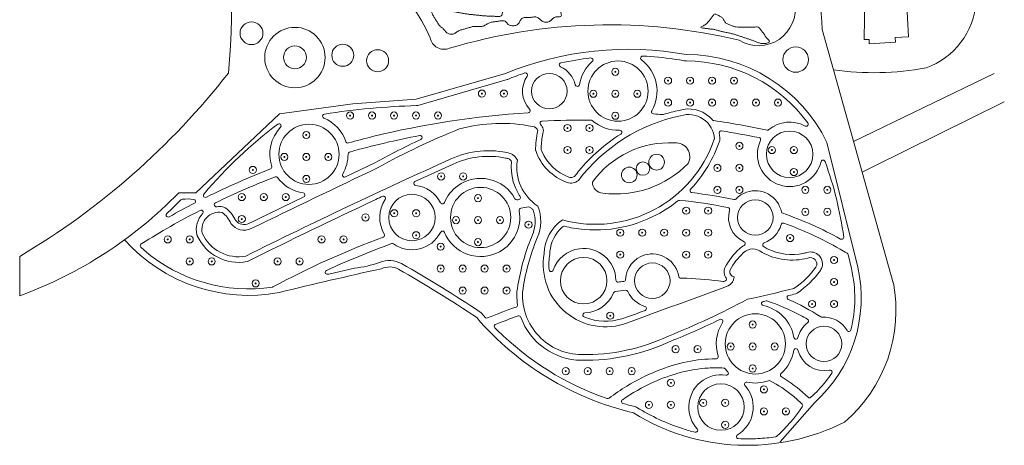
# Model space of a CAD drawing. Header units: inches. Extents: x 36 to 71.8, y 17.4 to 61.8.
# Tile 1 of 6: x 36 to 71.8, y 17.4 to 32.9. Entities that reach past the tile are written whole.
import ezdxf

# ---------------------------------------------------------------- set-up
doc = ezdxf.new("R2010")
doc.units = ezdxf.units.IN
doc.header["$MEASUREMENT"] = 0
for name, color, linetype, lineweight in [('00_SOURCE_FROZEN', 7, 'Continuous', 18), ('11_EXISTING_TRIMMED', 7, 'Continuous', 13), ('20_NEW_PLANTING', 7, 'Continuous', 13), ('21_NEW_WATER', 7, 'Continuous', 13), ('40_PLANTS', 7, 'Continuous', 13)]:
    doc.layers.add(name, color=color, linetype=linetype, lineweight=lineweight)

# ---------------------------------------------------------------- blocks, each defined once
blk = doc.blocks.new('TREE')
for radius in [1, 0.13]:
    blk.add_circle((0, 0), radius)

msp = doc.modelspace()

# ---------------------------------------------------------------- linework, layer by layer
at = {"layer": '00_SOURCE_FROZEN'}
for p, q in [((71.815, 29.914), (67.049, 27.551)), ((67.049, 27.551), (66.641, 27.348)), ((35.969, 24.283), (35.969, 22.849))]:
    msp.add_line(p, q, dxfattribs=at)
for points in [[(60.29, 39.74, -0.089338), (62.813, 42.944, -0.322066), (66.051, 42.944, -0.030946), (69.111, 38.833, -0.044664), (70.78, 33.554, -0.301674), (68.967, 31.144, -0.082145), (65.591, 31.078)], [(60.29, 39.74, -0.300089), (65.18, 32.538)], [(59.998, 35.322), (60.235, 35.059), (61.831, 36.816), (61.933, 37.418, -0.214593), (63.522, 35.602, 0.212382), (64.188, 33.517, -0.642649), (62.166, 32.15, 0.132984), (51.615, 31.858, -0.471407), (50.913, 32.245)], [(53.65, 30.945, -0.14301), (60.243, 31.63, -0.286424), (65.36, 28.431), (66.481, 23.89, -0.272091), (64.9, 18.954), (63.661, 17.533)], [(53.65, 30.945), (50.4, 30.004), (48.095, 29.84), (45.427, 29.473), (42.376, 26.597), (41.758, 26.597, -0.11284), (35.969, 22.849)]]:
    msp.add_lwpolyline(points, format="xyb", dxfattribs=at)
msp.add_lwpolyline([(67.244, 33.6), (68.254, 33.648), (68.327, 32.28), (67.845, 32.255), (67.855, 32.076), (66.9, 32.025), (66.892, 32.184), (66.717, 32.175), (66.739, 33.739), (67.237, 33.732)], close=True, dxfattribs=at)
for points in [[(65.18, 32.538), (65.591, 31.078)], [(65.591, 31.078), (67.775, 23.323)], [(71.442, 30.938), (66.326, 28.468)]]:
    msp.add_lwpolyline(points, dxfattribs=at)
for centre, radius in [((45.989, 31.521), 1.1), ((64.22, 31.448), 0.463)]:
    msp.add_circle(centre, radius, dxfattribs=at)
for centre, radius, start, end in [((22.064, 33.195), 21.619, 354.0583, 36.0319), ((44.996, 29.643), 6.464, 23.734, 72.5429), ((22.02, 47.825), 27.364, 300.648, 321.9453), ((61.326, 23.239), 6.299, 101.9221, 142.7651), ((60.32, 28.509), 0.94, 2.6804, 108.2704), ((53.497, 23.388), 5.738, 78.4336, 105.3274), ((61.087, 5.881), 24.775, 111.5675, 119.1558), ((54.636, 28.811), 0.198, 12.5502, 86.9654), ((57.636, 28.193), 2.883, 166.7441, 181.1423), ((56.93, 30.022), 4.57, 254.7119, 341.2557), ((59.616, 24.969), 3.449, 86.7319, 144.13), ((59.861, 27.908), 0.507, 331.6282, 95.5732), ((53.039, 24.842), 3.288, 75.9901, 114.6994), ((53.631, 27.576), 0.5, 24.1752, 65.8722), ((56.533, 28.747), 1.881, 198.985, 250.3904), ((139.358, -167.061), 213.711, 114.22576, 116.44002), ((55.766, 27.53), 1.697, 171.4885, 236.4198), ((57.675, 30.235), 3.678, 262.6331, 315.7148), ((388.255, -684.338), 788.556, 115.480389, 115.852569), ((56.041, 27.372), 0.42, 250.5917, 310.0507), ((57.223, 26.989), 0.402, 179.8782, 267.1812), ((43.234, 25.263), 0.631, 80.6045, 192.4444), ((42.765, 25.104), 0.969, 23.0697, 53.7791), ((53.471, 25.556), 1.467, 336.0217, 22.4391), ((44.141, 25.843), 0.604, 216.6236, 295.44), ((56.616, 24.343), 1.552, 125.0182, 178.449), ((43.933, 25.71), 1.439, 203.904, 280.7134), ((44.305, 28.93), 6.063, 221.8309, 280.5797), ((62.324, 21.863), 8.126, 157.5957, 172.1087), ((57.297, 23.989), 2.267, 169.9426, 290.5995), ((63.939, 22.622), 2.417, 132.2795, 150.8072), ((62.666, 24.057), 0.499, 48.398, 134.9542), ((64.093, 26.434), 2.284, 241.3371, 284.4245), ((64.757, 24.011), 0.232, 329.8576, 114.297), ((83.889, -134.15), 161.762, 102.40484, 103.75801), ((49.433, 23.211), 0.689, 61.2688, 115.2094), ((27.349, -15.654), 45.391, 56.1832, 60.407), ((62.017, 23.732), 0.199, 159.7189, 259.5696), ((62.493, 25.649), 3.026, 303.2513, 324.5583), ((61.576, 23.572), 0.407, 298.1254, 354.8785), ((62.535, 22.313), 5.337, 310.4718, 10.9016), ((56.447, 22.882), 2.174, 177.465, 269.3394), ((-1020.176, 2968.529), 3137.752, 290.099053, 290.170489), ((49.833, 80.523), 59.164, 282.32918, 284.00614), ((47.99, 50.05), 30.924, 292.0248, 297.912), ((60.808, 29.117), 10.819, 220.7372, 256.6678), ((56.543, 27.898), 7.19, 269.0356, 295.0414), ((62.456, 25.263), 7.854, 238.1666, 296.8153)]:
    msp.add_arc(centre, radius, start, end, dxfattribs=at)
at = {"layer": '11_EXISTING_TRIMMED'}
for points, knots in [([(49.481, 34.963), (49.461, 35.001), (49.448, 35.044), (49.454, 35.085), (49.46, 35.125), (49.485, 35.162), (49.516, 35.188), (49.548, 35.215), (49.586, 35.232), (49.616, 35.263), (49.646, 35.294), (49.669, 35.339), (49.699, 35.366), (49.729, 35.392), (49.767, 35.399), (49.805, 35.388), (49.844, 35.377), (49.884, 35.349), (49.923, 35.322), (49.962, 35.295), (50, 35.27), (50.04, 35.251), (50.079, 35.232), (50.12, 35.22), (50.157, 35.234), (50.195, 35.248), (50.228, 35.288), (50.26, 35.294), (50.292, 35.299), (50.323, 35.27), (50.353, 35.237), (50.383, 35.204), (50.413, 35.167), (50.441, 35.131), (50.47, 35.095), (50.497, 35.062), (50.523, 35.027), (50.55, 34.991), (50.577, 34.955), (50.602, 34.918), (50.627, 34.881), (50.65, 34.843), (50.673, 34.805), (50.697, 34.767), (50.72, 34.729), (50.741, 34.69), (50.763, 34.651), (50.782, 34.61), (50.802, 34.57), (50.821, 34.53), (50.841, 34.49), (50.858, 34.449), (50.876, 34.408), (50.891, 34.366), (50.907, 34.325), (50.923, 34.283), (50.938, 34.241), (50.952, 34.199), (50.965, 34.156), (50.977, 34.113), (50.988, 34.07), (51, 34.027), (51.011, 33.984), (51.021, 33.94), (51.03, 33.897), (51.038, 33.853), (51.045, 33.809), (51.052, 33.764), (51.059, 33.72), (51.065, 33.676), (51.071, 33.633), (51.076, 33.59), (51.076, 33.543), (51.077, 33.497), (51.073, 33.447), (51.086, 33.409), (51.099, 33.37), (51.128, 33.343), (51.167, 33.326), (51.206, 33.31), (51.254, 33.305), (51.3, 33.297), (51.345, 33.288), (51.387, 33.277), (51.43, 33.266), (51.472, 33.255), (51.516, 33.245), (51.56, 33.235), (51.603, 33.225), (51.647, 33.214), (51.69, 33.205), (51.734, 33.196), (51.778, 33.188), (51.822, 33.181), (51.866, 33.173), (51.91, 33.166), (51.954, 33.158), (51.998, 33.151), (52.042, 33.143), (52.086, 33.136), (52.13, 33.128), (52.173, 33.12), (52.217, 33.113), (52.261, 33.106), (52.306, 33.1), (52.35, 33.094), (52.394, 33.089), (52.439, 33.085), (52.483, 33.08), (52.527, 33.076), (52.572, 33.071), (52.616, 33.066), (52.66, 33.061), (52.705, 33.057), (52.749, 33.052), (52.794, 33.047), (52.838, 33.042), (52.882, 33.039), (52.927, 33.036), (52.971, 33.034), (53.016, 33.032), (53.061, 33.03), (53.106, 33.028), (53.15, 33.027), (53.194, 33.025), (53.237, 33.025), (53.283, 33.021), (53.328, 33.017), (53.376, 33.01), (53.42, 33.012), (53.463, 33.015), (53.502, 33.028), (53.521, 33.061), (53.54, 33.093), (53.539, 33.144), (53.543, 33.191), (53.546, 33.237), (53.554, 33.278), (53.56, 33.322), (53.565, 33.367), (53.569, 33.414), (53.59, 33.444), (53.61, 33.473), (53.646, 33.484), (53.689, 33.486), (53.731, 33.489), (53.78, 33.484), (53.825, 33.483), (53.871, 33.481), (53.915, 33.483), (53.959, 33.483), (54.003, 33.484), (54.048, 33.484), (54.093, 33.483), (54.137, 33.483), (54.182, 33.483), (54.226, 33.483), (54.271, 33.483), (54.316, 33.483), (54.36, 33.483), (54.405, 33.483), (54.449, 33.483), (54.494, 33.483), (54.539, 33.483), (54.583, 33.483), (54.628, 33.483), (54.673, 33.483), (54.717, 33.483), (54.762, 33.483), (54.806, 33.483), (54.851, 33.483), (54.896, 33.483), (54.94, 33.483), (54.985, 33.483), (55.029, 33.483), (55.074, 33.483), (55.119, 33.483), (55.163, 33.483), (55.208, 33.483), (55.253, 33.484), (55.297, 33.483), (55.341, 33.483), (55.385, 33.481), (55.431, 33.484), (55.478, 33.487), (55.528, 33.493), (55.562, 33.48), (55.596, 33.467), (55.615, 33.434), (55.626, 33.394), (55.637, 33.354), (55.64, 33.306), (55.648, 33.26), (55.657, 33.214), (55.67, 33.169), (55.68, 33.126), (55.69, 33.082), (55.696, 33.04), (55.675, 33.021), (55.653, 33.002), (55.605, 33.007), (55.559, 33.005), (55.513, 33.004), (55.469, 32.996), (55.433, 32.976), (55.396, 32.956), (55.365, 32.924), (55.332, 32.894), (55.299, 32.865), (55.263, 32.838), (55.226, 32.823), (55.188, 32.808), (55.148, 32.805), (55.107, 32.81), (55.066, 32.814), (55.023, 32.826), (54.988, 32.847), (54.953, 32.868), (54.926, 32.898), (54.895, 32.926), (54.864, 32.955), (54.829, 32.982), (54.79, 32.993), (54.752, 33.005), (54.71, 33), (54.668, 32.994), (54.626, 32.989), (54.584, 32.981), (54.54, 32.98), (54.496, 32.978), (54.451, 32.982), (54.406, 32.981), (54.361, 32.98), (54.316, 32.974), (54.279, 32.956), (54.242, 32.938), (54.213, 32.908), (54.191, 32.871), (54.17, 32.834), (54.156, 32.79), (54.131, 32.757), (54.106, 32.724), (54.069, 32.703), (54.028, 32.691), (53.986, 32.68), (53.94, 32.678), (53.896, 32.681), (53.852, 32.683), (53.81, 32.689), (53.777, 32.711), (53.744, 32.733), (53.721, 32.772), (53.69, 32.802), (53.659, 32.832), (53.621, 32.854), (53.581, 32.861), (53.541, 32.868), (53.499, 32.861), (53.456, 32.854), (53.414, 32.847), (53.371, 32.84), (53.329, 32.834), (53.286, 32.829), (53.243, 32.823), (53.201, 32.817), (53.158, 32.811), (53.115, 32.805), (53.076, 32.79), (53.037, 32.775), (53.001, 32.752), (52.964, 32.729), (52.928, 32.706), (52.89, 32.684), (52.852, 32.669), (52.813, 32.654), (52.774, 32.647), (52.736, 32.646), (52.698, 32.644), (52.66, 32.648), (52.619, 32.652), (52.577, 32.656), (52.531, 32.66), (52.488, 32.654), (52.446, 32.649), (52.405, 32.634), (52.365, 32.621), (52.325, 32.608), (52.284, 32.597), (52.244, 32.586), (52.203, 32.574), (52.163, 32.562), (52.122, 32.551), (52.081, 32.54), (52.04, 32.529), (52, 32.515), (51.961, 32.5), (51.923, 32.48), (51.887, 32.456), (51.851, 32.432), (51.815, 32.404), (51.778, 32.388), (51.74, 32.371), (51.699, 32.366), (51.657, 32.37), (51.615, 32.374), (51.573, 32.386), (51.539, 32.408), (51.505, 32.43), (51.479, 32.461), (51.453, 32.494), (51.427, 32.527), (51.401, 32.562), (51.369, 32.589), (51.338, 32.616), (51.3, 32.635), (51.271, 32.663), (51.241, 32.692), (51.22, 32.73), (51.197, 32.767), (51.175, 32.804), (51.151, 32.839), (51.128, 32.875), (51.105, 32.911), (51.082, 32.948), (51.061, 32.984), (51.039, 33.021), (51.018, 33.058), (51.001, 33.097), (50.984, 33.135), (50.971, 33.176), (50.954, 33.215), (50.937, 33.254), (50.916, 33.293), (50.887, 33.324), (50.858, 33.355), (50.822, 33.38), (50.796, 33.411), (50.769, 33.443), (50.752, 33.481), (50.733, 33.519), (50.714, 33.557), (50.693, 33.595), (50.669, 33.63), (50.644, 33.666), (50.616, 33.699), (50.593, 33.735), (50.569, 33.771), (50.551, 33.809), (50.529, 33.846), (50.507, 33.883), (50.483, 33.918), (50.455, 33.951), (50.427, 33.985), (50.396, 34.017), (50.363, 34.048), (50.331, 34.079), (50.298, 34.11), (50.265, 34.136), (50.232, 34.162), (50.199, 34.184), (50.171, 34.213), (50.144, 34.242), (50.122, 34.279), (50.096, 34.314), (50.07, 34.348), (50.041, 34.38), (50.018, 34.417), (49.995, 34.453), (49.978, 34.494), (49.952, 34.527), (49.927, 34.559), (49.892, 34.582), (49.858, 34.607), (49.823, 34.632), (49.788, 34.658), (49.754, 34.685), (49.72, 34.713), (49.686, 34.74), (49.653, 34.769), (49.621, 34.798), (49.59, 34.829), (49.56, 34.86), (49.53, 34.892), (49.502, 34.925), (49.481, 34.963)], [0, 0, 0, 0, 0.007812, 0.007812, 0.007812, 0.015625, 0.015625, 0.015625, 0.023438, 0.023438, 0.023438, 0.03125, 0.03125, 0.03125, 0.039062, 0.039062, 0.039062, 0.046875, 0.046875, 0.046875, 0.054688, 0.054688, 0.054688, 0.0625, 0.0625, 0.0625, 0.070312, 0.070312, 0.070312, 0.078125, 0.078125, 0.078125, 0.085938, 0.085938, 0.085938, 0.09375, 0.09375, 0.09375, 0.101562, 0.101562, 0.101562, 0.109375, 0.109375, 0.109375, 0.117188, 0.117188, 0.117188, 0.125, 0.125, 0.125, 0.132812, 0.132812, 0.132812, 0.140625, 0.140625, 0.140625, 0.148438, 0.148438, 0.148438, 0.15625, 0.15625, 0.15625, 0.164062, 0.164062, 0.164062, 0.171875, 0.171875, 0.171875, 0.179688, 0.179688, 0.179688, 0.1875, 0.1875, 0.1875, 0.195312, 0.195312, 0.195312, 0.203125, 0.203125, 0.203125, 0.210938, 0.210938, 0.210938, 0.21875, 0.21875, 0.21875, 0.226562, 0.226562, 0.226562, 0.234375, 0.234375, 0.234375, 0.242188, 0.242188, 0.242188, 0.25, 0.25, 0.25, 0.257812, 0.257812, 0.257812, 0.265625, 0.265625, 0.265625, 0.273438, 0.273438, 0.273438, 0.28125, 0.28125, 0.28125, 0.289062, 0.289062, 0.289062, 0.296875, 0.296875, 0.296875, 0.304688, 0.304688, 0.304688, 0.3125, 0.3125, 0.3125, 0.320312, 0.320312, 0.320312, 0.328125, 0.328125, 0.328125, 0.335938, 0.335938, 0.335938, 0.34375, 0.34375, 0.34375, 0.351562, 0.351562, 0.351562, 0.359375, 0.359375, 0.359375, 0.367188, 0.367188, 0.367188, 0.375, 0.375, 0.375, 0.382812, 0.382812, 0.382812, 0.390625, 0.390625, 0.390625, 0.398438, 0.398438, 0.398438, 0.40625, 0.40625, 0.40625, 0.414062, 0.414062, 0.414062, 0.421875, 0.421875, 0.421875, 0.429688, 0.429688, 0.429688, 0.4375, 0.4375, 0.4375, 0.445312, 0.445312, 0.445312, 0.453125, 0.453125, 0.453125, 0.460938, 0.460938, 0.460938, 0.46875, 0.46875, 0.46875, 0.476562, 0.476562, 0.476562, 0.484375, 0.484375, 0.484375, 0.492188, 0.492188, 0.492188, 0.5, 0.5, 0.5, 0.507812, 0.507812, 0.507812, 0.515625, 0.515625, 0.515625, 0.523438, 0.523438, 0.523438, 0.53125, 0.53125, 0.53125, 0.539062, 0.539062, 0.539062, 0.546875, 0.546875, 0.546875, 0.554688, 0.554688, 0.554688, 0.5625, 0.5625, 0.5625, 0.570312, 0.570312, 0.570312, 0.578125, 0.578125, 0.578125, 0.585938, 0.585938, 0.585938, 0.59375, 0.59375, 0.59375, 0.601562, 0.601562, 0.601562, 0.609375, 0.609375, 0.609375, 0.617188, 0.617188, 0.617188, 0.625, 0.625, 0.625, 0.632812, 0.632812, 0.632812, 0.640625, 0.640625, 0.640625, 0.648438, 0.648438, 0.648438, 0.65625, 0.65625, 0.65625, 0.664062, 0.664062, 0.664062, 0.671875, 0.671875, 0.671875, 0.679688, 0.679688, 0.679688, 0.6875, 0.6875, 0.6875, 0.695312, 0.695312, 0.695312, 0.703125, 0.703125, 0.703125, 0.710938, 0.710938, 0.710938, 0.71875, 0.71875, 0.71875, 0.726562, 0.726562, 0.726562, 0.734375, 0.734375, 0.734375, 0.742188, 0.742188, 0.742188, 0.75, 0.75, 0.75, 0.757812, 0.757812, 0.757812, 0.765625, 0.765625, 0.765625, 0.773438, 0.773438, 0.773438, 0.78125, 0.78125, 0.78125, 0.789062, 0.789062, 0.789062, 0.796875, 0.796875, 0.796875, 0.804688, 0.804688, 0.804688, 0.8125, 0.8125, 0.8125, 0.820312, 0.820312, 0.820312, 0.828125, 0.828125, 0.828125, 0.835938, 0.835938, 0.835938, 0.84375, 0.84375, 0.84375, 0.851562, 0.851562, 0.851562, 0.859375, 0.859375, 0.859375, 0.867188, 0.867188, 0.867188, 0.875, 0.875, 0.875, 0.882812, 0.882812, 0.882812, 0.890625, 0.890625, 0.890625, 0.898438, 0.898438, 0.898438, 0.90625, 0.90625, 0.90625, 0.914062, 0.914062, 0.914062, 0.921875, 0.921875, 0.921875, 0.929688, 0.929688, 0.929688, 0.9375, 0.9375, 0.9375, 0.945312, 0.945312, 0.945312, 0.953125, 0.953125, 0.953125, 0.960938, 0.960938, 0.960938, 0.96875, 0.96875, 0.96875, 0.976562, 0.976562, 0.976562, 0.984375, 0.984375, 0.984375, 0.992188, 0.992188, 0.992188, 1, 1, 1, 1]), ([(60.761, 32.621), (60.76, 32.633), (60.8, 32.647), (60.838, 32.665), (60.876, 32.683), (60.913, 32.705), (60.946, 32.731), (60.979, 32.758), (61.008, 32.788), (61.036, 32.819), (61.064, 32.85), (61.091, 32.882), (61.116, 32.915), (61.141, 32.947), (61.164, 32.981), (61.187, 33.017), (61.21, 33.053), (61.233, 33.092), (61.262, 33.101), (61.29, 33.111), (61.325, 33.091), (61.362, 33.072), (61.398, 33.054), (61.437, 33.038), (61.474, 33.02), (61.511, 33.002), (61.545, 32.982), (61.568, 32.951), (61.592, 32.92), (61.604, 32.877), (61.625, 32.842), (61.645, 32.806), (61.673, 32.778), (61.708, 32.758), (61.742, 32.738), (61.782, 32.726), (61.82, 32.712), (61.859, 32.699), (61.895, 32.683), (61.933, 32.669), (61.97, 32.654), (62.008, 32.641), (62.049, 32.634), (62.089, 32.628), (62.131, 32.627), (62.174, 32.627), (62.216, 32.627), (62.259, 32.627), (62.302, 32.628), (62.345, 32.629), (62.387, 32.63), (62.427, 32.632), (62.467, 32.633), (62.504, 32.634), (62.544, 32.632), (62.584, 32.63), (62.627, 32.625), (62.67, 32.627), (62.713, 32.628), (62.757, 32.636), (62.796, 32.636), (62.835, 32.635), (62.869, 32.627), (62.896, 32.602), (62.922, 32.577), (62.94, 32.536), (62.964, 32.501), (62.989, 32.467), (63.02, 32.438), (63.045, 32.406), (63.071, 32.374), (63.092, 32.339), (63.114, 32.305), (63.137, 32.272), (63.16, 32.24), (63.192, 32.207), (63.223, 32.175), (63.262, 32.141), (63.267, 32.115), (63.272, 32.089), (63.242, 32.07), (63.203, 32.056), (63.164, 32.042), (63.116, 32.033), (63.073, 32.029), (63.029, 32.025), (62.991, 32.026), (62.953, 32.034), (62.914, 32.043), (62.876, 32.058), (62.839, 32.074), (62.801, 32.089), (62.764, 32.104), (62.726, 32.119), (62.689, 32.133), (62.651, 32.146), (62.613, 32.159), (62.575, 32.172), (62.536, 32.184), (62.498, 32.197), (62.46, 32.21), (62.422, 32.223), (62.384, 32.235), (62.346, 32.248), (62.308, 32.261), (62.27, 32.274), (62.232, 32.287), (62.194, 32.299), (62.156, 32.312), (62.118, 32.325), (62.08, 32.339), (62.041, 32.35), (62.003, 32.362), (61.963, 32.372), (61.924, 32.381), (61.885, 32.391), (61.846, 32.401), (61.807, 32.41), (61.767, 32.419), (61.727, 32.427), (61.688, 32.435), (61.648, 32.442), (61.608, 32.45), (61.568, 32.458), (61.529, 32.467), (61.49, 32.476), (61.451, 32.488), (61.412, 32.499), (61.374, 32.512), (61.336, 32.523), (61.297, 32.534), (61.258, 32.544), (61.217, 32.55), (61.177, 32.556), (61.134, 32.557), (61.094, 32.562), (61.053, 32.567), (61.015, 32.575), (60.974, 32.58), (60.932, 32.585), (60.888, 32.586), (60.845, 32.592), (60.802, 32.598), (60.762, 32.609), (60.761, 32.621)], [0, 0, 0, 0, 0.020833, 0.020833, 0.020833, 0.041667, 0.041667, 0.041667, 0.0625, 0.0625, 0.0625, 0.083333, 0.083333, 0.083333, 0.104167, 0.104167, 0.104167, 0.125, 0.125, 0.125, 0.145833, 0.145833, 0.145833, 0.166667, 0.166667, 0.166667, 0.1875, 0.1875, 0.1875, 0.208333, 0.208333, 0.208333, 0.229167, 0.229167, 0.229167, 0.25, 0.25, 0.25, 0.270833, 0.270833, 0.270833, 0.291667, 0.291667, 0.291667, 0.3125, 0.3125, 0.3125, 0.333333, 0.333333, 0.333333, 0.354167, 0.354167, 0.354167, 0.375, 0.375, 0.375, 0.395833, 0.395833, 0.395833, 0.416667, 0.416667, 0.416667, 0.4375, 0.4375, 0.4375, 0.458333, 0.458333, 0.458333, 0.479167, 0.479167, 0.479167, 0.5, 0.5, 0.5, 0.520833, 0.520833, 0.520833, 0.541667, 0.541667, 0.541667, 0.5625, 0.5625, 0.5625, 0.583333, 0.583333, 0.583333, 0.604167, 0.604167, 0.604167, 0.625, 0.625, 0.625, 0.645833, 0.645833, 0.645833, 0.666667, 0.666667, 0.666667, 0.6875, 0.6875, 0.6875, 0.708333, 0.708333, 0.708333, 0.729167, 0.729167, 0.729167, 0.75, 0.75, 0.75, 0.770833, 0.770833, 0.770833, 0.791667, 0.791667, 0.791667, 0.8125, 0.8125, 0.8125, 0.833333, 0.833333, 0.833333, 0.854167, 0.854167, 0.854167, 0.875, 0.875, 0.875, 0.895833, 0.895833, 0.895833, 0.916667, 0.916667, 0.916667, 0.9375, 0.9375, 0.9375, 0.958333, 0.958333, 0.958333, 0.979167, 0.979167, 0.979167, 1, 1, 1, 1])]:
    msp.add_open_spline(points, degree=3, knots=knots, dxfattribs=at)
at = {"layer": '20_NEW_PLANTING'}
for points in [[(58.605, 31.439, -0.441553), (58.594, 31.551, -0.223851), (58.654, 31.576, -0.025171), (59.792, 31.467), (59.996, 31.436, 0.022223), (60.222, 31.397), (60.239, 31.396, -0.240193), (64.661, 29.141, -0.449729), (64.635, 29.03, -0.253943), (64.563, 29.03, 0.308934), (63.245, 28.899, -0.228617), (63.181, 28.883, 0.014858), (61.235, 29.227, -0.189094), (61.186, 29.254, 0.043415), (61.082, 29.361, 0.265322), (59.974, 29.599, 0.023408), (59.392, 29.447, -0.077159), (59.368, 29.446, 0.002919), (59.042, 29.473, -0.432184), (58.973, 29.559, -0.096348), (58.982, 29.587, 0.379789)], [(55.659, 31.184, -0.450654), (55.626, 31.293, -0.202023), (55.674, 31.327, -0.024296), (56.758, 31.508, -0.441587), (56.842, 31.434, -0.223867), (56.816, 31.375, 0.174204), (56.345, 30.534, -0.441373), (56.251, 30.474, -0.275709), (56.197, 30.529, 0.228923)], [(47.044, 29.316, -0.436254), (47.005, 29.421, -0.246899), (47.062, 29.462, -0.03275), (50.416, 29.771, 0.050754), (50.466, 29.78), (53.714, 30.72), (53.737, 30.728, -0.014775), (54.356, 30.96, -0.451544), (54.455, 30.903, -0.202386), (54.443, 30.845, 0.348068), (54.535, 29.639, -0.44274), (54.525, 29.527, -0.148272), (54.483, 29.512, 0.045379), (48.818, 28.644, 0.007406), (47.94, 28.412, -0.396049), (47.847, 28.46, 0.215726)], [(42.766, 26.439, -0.443144), (42.661, 26.48, -0.303332), (42.68, 26.562, -0.056487), (45.373, 29.099, -0.450532), (45.482, 29.066, -0.308305), (45.469, 28.982, 0.275269), (45.145, 27.561, -0.399135), (45.101, 27.466, 0.021819)], [(54.933, 29.083, -0.44707), (54.943, 29.196, -0.149577), (54.985, 29.21, -0.01402), (56.766, 29.244, -0.17785), (56.815, 29.226, 0.191985), (57.811, 28.877, -0.44157), (57.89, 28.798, -0.249684), (57.853, 28.736, 0.078521), (56.328, 27.398, -0.056188), (56.165, 27.196, -0.089645), (56.102, 27.165, -0.161884), (55.962, 27.171, -0.212483), (54.98, 28.115, -0.052801), (54.96, 28.172, -0.051934), (54.96, 28.31, -0.046872), (55.03, 28.813, 0.12614), (55.025, 28.915, 0.122361)], [(47.828, 27.175, -0.442733), (47.724, 27.218, -0.2244), (47.73, 27.283, 0.134424), (47.924, 28.009, -0.338317), (47.979, 28.083, -0.021358), (50.531, 28.684, -0.435603), (50.621, 28.619, -0.324968), (50.578, 28.541, 0.011476), (49.648, 28.087, 0.008148), (48.922, 27.698)], [(60.438, 26.605, -0.438053), (60.373, 26.696, -0.146855), (60.394, 26.734, 0.109672), (61.455, 28.499, 0.093965), (61.461, 28.576, 0.050486), (61.434, 28.76, -0.439621), (61.498, 28.852, -0.073254), (61.52, 28.852, -0.010653), (62.885, 28.608, -0.427256), (62.944, 28.516, -0.053566), (62.93, 28.482, 0.446827), (63.638, 26.883, 0.438991), (65.143, 27.733, -0.447159), (65.243, 27.787, -0.252603), (65.291, 27.734, -0.054691), (65.968, 24.986, -0.434462), (65.89, 24.906, -0.1213), (65.855, 24.916, 0.042797), (63.751, 25.854, -0.260596), (63.701, 25.909, 0.447701), (62.435, 26.622, 0.120306), (62.046, 26.373, -0.262769), (61.974, 26.351, 0.023555)], [(50.382, 26.867, -0.423315), (50.315, 26.953, -0.255706), (50.358, 27.011), (50.81, 27.218), (51.747, 27.643, -0.159954), (53.66, 27.863, -0.063477), (53.773, 27.836, -0.09858), (53.859, 27.764, -0.192099), (53.874, 27.71, 0.032617), (53.865, 27.53, 0.141527), (54.157, 26.517, -0.056502), (54.195, 26.458, -0.449165), (54.146, 26.355, -0.052361), (54.066, 26.342, -0.272115), (54, 26.382, 0.451095), (51.919, 26.856, 0.140265), (51.433, 26.241, -0.448717), (51.326, 26.203, -0.150072), (51.295, 26.235, 0.251322)], [(43.142, 26.092, -0.441598), (43.055, 26.164, -0.302336), (43.098, 26.236, -0.020351), (45.267, 27.179, -0.338758), (45.355, 27.153, 0.199067), (46.29, 26.592, -0.442036), (46.353, 26.498, -0.224076), (46.312, 26.448, 0.000784), (44.314, 25.484, -0.341435), (43.837, 25.585, -0.072888), (43.814, 25.628, 0.121967), (43.45, 26.056, 0.120665), (43.357, 26.089, 0.060674), (43.155, 26.094)], [(40.385, 24.617, -0.43973), (40.383, 24.729, -0.055594), (40.411, 24.749, -0.022074), (42.539, 25.957, -0.436052), (42.644, 25.92, -0.298756), (42.629, 25.837, 0.252414), (42.421, 25.073, 0.047075), (42.436, 25.035, 0.348592), (44.249, 24.098, 0.05442), (44.292, 24.114, -0.006038), (48.936, 26.354, -0.054709), (49.195, 26.472, -0.434297), (49.288, 26.412, -0.195462), (49.276, 26.356, 0.290514), (49.242, 25.098, -0.439781), (49.21, 24.991), (49.203, 24.988, 0.034199), (45.187, 23.171, -0.067556), (45.167, 23.165, -0.218177), (40.503, 24.511)], [(41.413, 25.726, -0.436369), (41.307, 25.76, -0.325513), (41.324, 25.848, 0.012369), (41.833, 26.34, -0.201149), (41.888, 26.363, -0.05605), (42.311, 26.361, -0.446387), (42.368, 26.264, -0.20042), (42.33, 26.219, 0.009368)], [(55.39, 23.782, -0.44974), (55.285, 23.739, -0.277797), (55.242, 23.806, -0.066293), (55.266, 24.355, 0.023114), (55.273, 24.461, -0.191133), (55.72, 25.349, -0.053689), (55.753, 25.375, -0.190923), (55.808, 25.383, 0.023945), (56.134, 25.314, 0.166125), (59.174, 25.808, 0.04788), (59.935, 26.311, -0.174929), (59.985, 26.324, -0.027103), (61.755, 26.062, -0.43849), (61.813, 25.966, 0.368437), (62.339, 24.817, -0.438703), (62.373, 24.711, -0.147052), (62.342, 24.68, 0.074907), (62.17, 24.555, 0.081395), (61.647, 23.891, 0.052658), (61.632, 23.849, 0.085258), (61.614, 23.722, 0.051824), (61.618, 23.676, 0.085272), (61.656, 23.553, 0.060135), (61.685, 23.504, -0.438387), (61.663, 23.394, -0.068481), (61.599, 23.37, -0.074246), (61.577, 23.37, 0.027885), (60.254, 23.486), (60.128, 23.489, -0.056661), (60.02, 23.493, -0.308914), (59.962, 23.555, 0.449977), (58.73, 24.336, 0.321159), (58.027, 23.446, -0.365716), (57.96, 23.374, 0.004569), (57.76, 23.348, -0.448176), (57.674, 23.422, 0.448167), (56.344, 24.564, 0.283802)], [(47.188, 23.633, -0.443467), (47.096, 23.697, -0.330551), (47.139, 23.776, -0.020274), (49.505, 24.749, -0.246258), (49.575, 24.74, 0.451065), (51.286, 25.149, -0.084946), (51.308, 25.183, -0.448578), (51.421, 25.178, -0.074631), (51.433, 25.158, 0.448337), (53.439, 24.454, 0.320155), (54.153, 25.946, -0.413229), (54.214, 26.034, -0.006822), (54.501, 26.083, -0.193527), (54.555, 26.066, 0.031204), (54.637, 26.002, -0.153606), (54.664, 25.965, -0.049656), (54.712, 25.788, -0.126779), (54.67, 25.16, -0.003759), (54.525, 24.789, 0.055352), (54.073, 23.008, 0.032906), (54.069, 22.861, 0.036324), (54.096, 22.523, -0.356851), (54.046, 22.441, 0.01325), (53, 22.045, -0.319612), (52.915, 22.066, 0.026812), (52.771, 22.228, 0.041184), (52.739, 22.253, 0.018576), (49.87, 24.024, 0.227485), (49.073, 24.061, -0.054245), (48.155, 23.855), (47.224, 23.641)], [(63.051, 24.644, -0.436424), (63.033, 24.754, -0.146362), (63.068, 24.779, 0.24725), (63.689, 25.442, -0.436098), (63.788, 25.493, -0.043069), (65.834, 24.552, -0.006295), (66.091, 24.401, -0.198615), (66.125, 24.354), (66.252, 23.839, -0.116013), (66.232, 21.61, -0.449092), (66.132, 21.556, -0.175676), (66.092, 21.589, 0.286825), (65.18, 22.071, -0.163579), (65.133, 22.083, 0.044091), (63.949, 22.718, -0.451515), (63.914, 22.826, -0.202374), (63.961, 22.861, 0.028023), (64.22, 22.926, 0.065333), (64.268, 22.951, 0.092383), (65.121, 23.771, 0.058033), (65.158, 23.839, 0.304315), (65.069, 24.315, 0.281991), (64.629, 24.427, -0.051503), (64.513, 24.397, -0.165773), (63.181, 24.565, -0.05732), (63.103, 24.607, 0.036316)], [(56.515, 22.081, -0.435746), (56.477, 22.185, -0.272425), (56.542, 22.227, 0.294488), (57.586, 22.954, -0.266483), (57.646, 23.001, -0.006709), (58.03, 23.052, -0.330444), (58.109, 23.007, 0.22285), (58.732, 22.464, -0.435569), (58.782, 22.364, -0.221062), (58.737, 22.319, -0.012992), (57.889, 22.013, -0.165208), (56.563, 22.061)], [(63.039, 22.494, -0.436664), (62.981, 22.59, -0.272961), (63.038, 22.643, -0.052142), (63.145, 22.666, -0.092177), (63.173, 22.662, -0.041977), (64.383, 22.147, -0.013065), (64.655, 21.994, -0.442428), (64.667, 21.882, -0.053178), (64.647, 21.865, 0.167907), (64.303, 21.329, -0.440566), (64.205, 21.275, -0.275238), (64.155, 21.334, 0.309661)], [(53.271, 21.687, -0.44569), (53.277, 21.8, -0.074154), (53.296, 21.811, -0.010638), (54.115, 22.118, -0.417426), (54.212, 22.071, 0.312648), (56.421, 20.504, 0.113701), (59.669, 21.196, 0.015878), (61.461, 21.989, -0.451715), (61.566, 21.944, -0.228567), (61.558, 21.878, 0.227576), (61.397, 20.657, -0.451455), (61.339, 20.558, -0.056512), (61.306, 20.557, 0.049151), (60.27, 20.45, 0.045469), (59.183, 20.122, 0.041833), (58.075, 19.564, 0.023645), (57.425, 19.123, -0.250373), (57.354, 19.112, -0.112634), (53.357, 21.6)], [(64.155, 20.866, -0.441373), (64.249, 20.926, -0.275709), (64.303, 20.871, 0.406103), (65.453, 20.147, -0.445477), (65.544, 20.081, -0.174397), (65.532, 20.031, -0.021797), (65.306, 19.724, -0.040723), (64.774, 19.156, -0.398928), (64.669, 19.158, 0.050137), (63.838, 19.82), (63.77, 19.863, -0.04976), (63.687, 19.914, -0.450551), (63.688, 20.028, 0.173355)], [(57.932, 18.931, -0.443719), (57.883, 19.032, -0.148567), (57.911, 19.067, -0.043611), (59.035, 19.703, -0.043668), (60.058, 20.065, -0.047302), (61.031, 20.22, -0.030884), (61.599, 20.22, -0.205574), (61.652, 20.193, 0.023317), (61.752, 20.084, -0.436746), (61.738, 19.973, -0.196469), (61.682, 19.96, 0.451319), (60.327, 18.836, 0.194846), (60.632, 18.009, -0.445572), (60.622, 17.897, -0.225719), (60.557, 17.884, -0.018296), (60.104, 18.015, -0.060599), (58.436, 18.79, 0.075346), (58.368, 18.818, -0.011418)], [(62.374, 19.584, -0.436367), (62.384, 19.695, -0.220775), (62.447, 19.709, 0.140821), (63.232, 19.76, -0.208845), (63.293, 19.756, -0.052527), (64.104, 19.222, -0.022595), (64.454, 18.909, -0.399387), (64.459, 18.804, -0.05865), (63.519, 17.728, -0.130147), (63.483, 17.714, -0.022784), (62.844, 17.653, -0.024231), (62.13, 17.651, -0.448497), (62.066, 17.744, -0.201282), (62.101, 17.791, 0.449564), (62.43, 19.517, 0.018826)]]:
    msp.add_lwpolyline(points, format="xyb", close=True, dxfattribs=at)
for centre, radius in [((44.409, 32.407), 0.416), ((45.989, 31.529), 0.416), ((47.733, 31.605), 0.402), ((49, 31.405), 0.401), ((57.75, 30.3), 1.096), ((55.25, 30.3), 0.646), ((46.5, 28), 1.096), ((64, 28), 0.846), ((59.157, 27.714), 0.286), ((58.161, 27.249), 0.286), ((50.25, 25.7), 0.846), ((52.75, 25.7), 1.096), ((62.75, 25.7), 0.646), ((59, 23.4), 0.646), ((62.75, 21.1), 1.096), ((65.25, 21.1), 0.646), ((61.5, 18.8), 0.846)]:
    msp.add_circle(centre, radius, dxfattribs=at)
at = {"layer": '21_NEW_WATER'}
for centre, radius in [((58.659, 27.481), 0.246), ((56.5, 23.4), 0.846)]:
    msp.add_circle(centre, radius, dxfattribs=at)

# ---------------------------------------------------------------- block references
at = {"layer": '40_PLANTS', "xscale": 0.13, "yscale": 0.13}
for p in [(57.654, 31.004), (59.575, 30.681), (60.375, 30.681), (61.175, 30.681), (61.975, 30.681), (52.797, 30.21), (53.597, 30.21), (56.854, 30.204), (57.654, 30.204), (58.454, 30.204), (59.575, 29.881), (60.375, 29.881), (61.175, 29.881), (61.975, 29.881), (62.775, 29.881), (63.575, 29.881), (47.997, 29.41), (48.797, 29.41), (49.597, 29.41), (50.397, 29.41), (51.197, 29.41), (57.654, 29.404), (55.913, 28.957), (56.713, 28.957), (46.404, 28.704), (62.171, 28.306), (45.604, 27.904), (46.404, 27.904), (47.204, 27.904), (55.913, 28.157), (56.713, 28.157), (63.354, 28.154), (64.154, 28.154), (61.371, 27.506), (62.171, 27.506), (44.457, 27.431), (51.314, 27.194), (52.114, 27.194), (64.154, 27.354), (46.404, 27.104), (44.055, 26.444), (44.855, 26.444), (45.655, 26.444), (52.654, 26.404), (61.371, 26.706), (62.171, 26.706), (64.571, 26.706), (65.371, 26.706), (48.559, 25.702), (49.604, 25.854), (50.404, 25.854), (60.234, 25.948), (61.034, 25.948), (64.571, 25.906), (65.371, 25.906), (44.055, 25.644), (51.854, 25.604), (52.654, 25.604), (53.454, 25.604), (54.495, 25.44), (50.404, 25.054), (57.834, 25.148), (58.634, 25.148), (59.434, 25.148), (60.234, 25.148), (61.034, 25.148), (41.359, 24.902), (42.159, 24.902), (46.959, 24.902), (47.759, 24.902), (51.295, 24.64), (52.654, 24.804), (64.017, 24.952), (57.834, 24.348), (60.234, 24.348), (61.034, 24.348), (42.159, 24.102), (42.959, 24.102), (45.359, 24.102), (46.159, 24.102), (65.617, 24.152), (51.295, 23.84), (52.095, 23.84), (52.895, 23.84), (53.695, 23.84), (44.559, 23.302), (65.617, 23.352), (52.095, 23.04), (52.895, 23.04), (53.695, 23.04), (64.817, 22.552), (65.617, 22.552), (57.469, 22.126), (62.654, 21.804), (59.849, 20.908), (60.649, 20.908), (61.854, 21.004), (62.654, 21.004), (63.454, 21.004), (55.849, 20.108), (56.649, 20.108), (57.449, 20.108), (58.249, 20.108), (62.654, 20.204), (59.677, 19.682), (63.064, 19.443), (58.877, 18.882), (59.677, 18.882), (60.854, 18.954), (61.654, 18.954), (63.064, 18.643), (63.864, 18.643), (61.654, 18.154)]:
    msp.add_blockref('TREE', p, dxfattribs=at)

doc.saveas('drawing.dxf')
